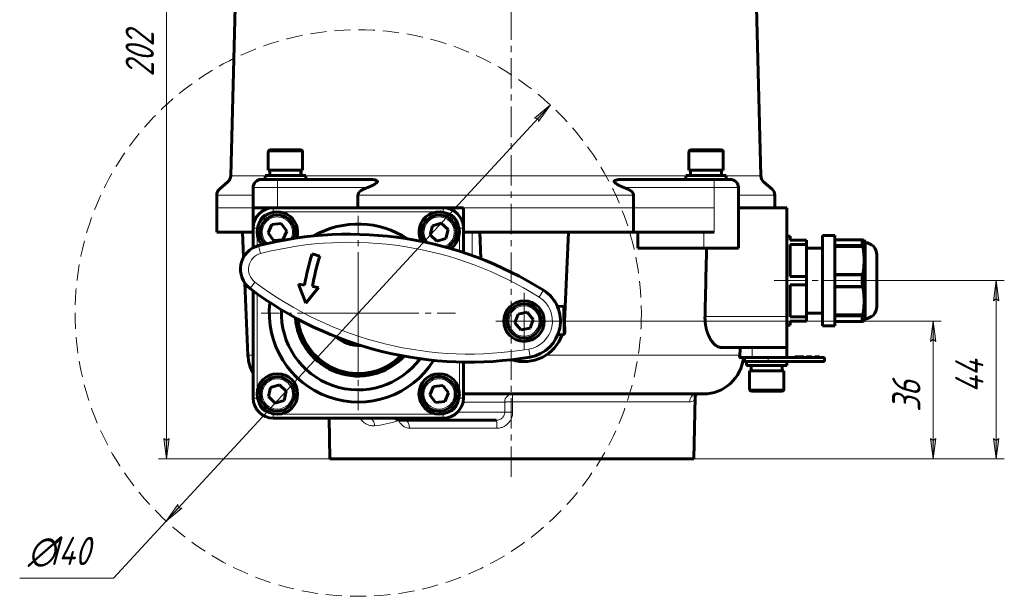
# Model space of a CAD drawing. Header units: millimetres. Extents: x -507 to -8, y -339 to 153.
# Tile 4 of 11: x -507 to -264, y -107 to 35. Entities that reach past the tile are written whole.
import ezdxf

# ---------------------------------------------------------------- set-up
doc = ezdxf.new("R2010")
doc.units = ezdxf.units.MM
for name, pattern in [('K5LT32768', [0]), ('K5LT32769', [0]), ('K5LT32770', [12, 7.5, -1.5, 1.5, -1.5]), ('K5LT32771', [19.5, 15, -1.5, 1.5, -1.5]), ('K5LT_AXLED', [19.5, 15, -1.5, 1.5, -1.5]), ('K5LT_DASHED', [6, 4, -2]), ('K5LT_THIN', [0])]:
    doc.linetypes.add(name, pattern=pattern)
doc.layers.add('Системный слой', color=7, linetype='Continuous')
doc.styles.add('KDIMTEXTSTYLE', font='GOST_AU.SHX', dxfattribs={"width": 0.96, "oblique": 15, "height": 5})
doc.styles.add('KTEXTSTYLE', font='GOST_AU.SHX', dxfattribs={"width": 0.96, "height": 5})
doc.dimstyles.new('KDIMSTYLE (1.00)', dxfattribs={"dimtxt": 5, "dimasz": 1, "dimexe": 2, "dimexo": 0, "dimgap": 1, "dimtad": 1, "dimtxsty": 'KDIMTEXTSTYLE', "dimsah": 1, "dimcen": 0, "dimdle": 1, "dimadec": 0, "dimazin": 0, "dimtfac": 0.667, "dimtmove": 0, "dimatfit": 3, "dimfxl": 1, "dimtvp": 1, "dimtolj": 1, "dimtzin": 0, "dimarcsym": 0})

# ---------------------------------------------------------------- blocks, each defined once
blk = doc.blocks.new('U1')
blk.add_hatch(color=7).paths.add_polyline_path([(-471.6, -68.33), (-470.94, -73.33), (-470.28, -68.33), (-470.94, -68.83)])
at = {"color": 7, "linetype": 'K5LT32768', "lineweight": 18}
for p, q in [((-470.94, -73.33), (-471.6, -68.33)), ((-471.6, -68.33), (-470.94, -68.83)), ((-470.94, -68.83), (-470.28, -68.33)), ((-470.28, -68.33), (-470.94, -73.33)), ((-470.94, -73.33), (-470.94, -72.33))]:
    blk.add_line(p, q, dxfattribs=at)
at = {"color": 7, "linetype": 'K5LT_THIN', "lineweight": 18}
blk.add_line((-470.94, -73.33), (-470.94, -71.33), dxfattribs=at)
blk = doc.blocks.new('U2')
blk.add_hatch(color=7).paths.add_polyline_path([(-470.28, 125.03), (-470.94, 130.03), (-471.6, 125.03), (-470.94, 125.53)])
at = {"color": 7, "linetype": 'K5LT32768', "lineweight": 18}
for p, q in [((-471.6, 125.03), (-470.94, 130.03)), ((-470.94, 130.03), (-470.28, 125.03)), ((-470.94, 130.03), (-470.94, 129.03)), ((-470.94, 125.53), (-471.6, 125.03)), ((-470.28, 125.03), (-470.94, 125.53))]:
    blk.add_line(p, q, dxfattribs=at)
at = {"color": 7, "linetype": 'K5LT_THIN', "lineweight": 18}
blk.add_line((-470.94, 130.03), (-470.94, 128.03), dxfattribs=at)
blk = doc.blocks.new('D0')
at = {"color": 7, "linetype": 'K5LT_THIN', "lineweight": 18}
for p, q in [((-385.72, 130.03), (-472.94, 130.03)), ((-385.72, -73.33), (-472.94, -73.33))]:
    blk.add_line(p, q, dxfattribs=at)
blk.add_wipeout([(-471.94, 21.09), (-481.93, 21.09), (-481.93, 36.34), (-471.94, 36.34)])
blk.add_line((-470.94, 130.03), (-470.94, -73.33), dxfattribs=at)
at = {"color": 7, "insert": (-481.09, 21.09), "char_height": 7, "attachment_point": 1, "rotation": 90, "style": 'KTEXTSTYLE'}
blk.add_mtext('\\H3.5;\\W0.965;\\Q15;\\Q15;\\H7.00;202', dxfattribs=at)
blk = doc.blocks.new('KDIMARROW_00')
at = {"layer": 'Системный слой', "color": 0, "linetype": 'K5LT_THIN', "lineweight": 18}
blk.add_line((0, 0), (-1, 0), dxfattribs=at)
blk = doc.blocks.new('U4')
blk.add_hatch(color=7).paths.add_polyline_path([(-280.74, -44.33), (-281.4, -39.33), (-282.05, -44.33), (-281.4, -43.83)])
at = {"color": 7, "linetype": 'K5LT32768', "lineweight": 18}
for p, q in [((-282.05, -44.33), (-281.4, -39.33)), ((-281.4, -39.33), (-280.74, -44.33)), ((-281.4, -39.33), (-281.4, -40.33)), ((-281.4, -43.83), (-282.05, -44.33)), ((-280.74, -44.33), (-281.4, -43.83))]:
    blk.add_line(p, q, dxfattribs=at)
at = {"color": 7, "linetype": 'K5LT_THIN', "lineweight": 18}
blk.add_line((-281.4, -39.33), (-281.4, -41.33), dxfattribs=at)
blk = doc.blocks.new('U5')
blk.add_hatch(color=7).paths.add_polyline_path([(-282.05, -68.33), (-281.4, -73.33), (-280.74, -68.33), (-281.4, -68.83)])
at = {"color": 7, "linetype": 'K5LT32768', "lineweight": 18}
for p, q in [((-281.4, -73.33), (-282.05, -68.33)), ((-282.05, -68.33), (-281.4, -68.83)), ((-281.4, -68.83), (-280.74, -68.33)), ((-280.74, -68.33), (-281.4, -73.33)), ((-281.4, -73.33), (-281.4, -72.33))]:
    blk.add_line(p, q, dxfattribs=at)
at = {"color": 7, "linetype": 'K5LT_THIN', "lineweight": 18}
blk.add_line((-281.4, -73.33), (-281.4, -71.33), dxfattribs=at)
blk = doc.blocks.new('D1')
at = {"color": 7, "linetype": 'K5LT_THIN', "lineweight": 18}
for p, q in [((-382.55, -39.33), (-279.4, -39.33)), ((-340.89, -73.33), (-279.4, -73.33))]:
    blk.add_line(p, q, dxfattribs=at)
blk.add_wipeout([(-282.4, -61.77), (-292.39, -61.77), (-292.39, -51.33), (-282.4, -51.33)])
blk.add_line((-281.4, -73.33), (-281.4, -39.33), dxfattribs=at)
at = {"color": 7, "insert": (-291.54, -61.77), "char_height": 7, "attachment_point": 1, "rotation": 90, "style": 'KTEXTSTYLE'}
blk.add_mtext('\\H3.5;\\W0.965;\\Q15;\\Q15;\\H7.00;36', dxfattribs=at)
blk = doc.blocks.new('U7')
blk.add_hatch(color=7).paths.add_polyline_path([(-265.16, -34.33), (-265.82, -29.33), (-266.48, -34.33), (-265.82, -33.83)])
at = {"color": 7, "linetype": 'K5LT32768', "lineweight": 18}
for p, q in [((-266.48, -34.33), (-265.82, -29.33)), ((-265.82, -29.33), (-265.16, -34.33)), ((-265.82, -29.33), (-265.82, -30.33)), ((-265.82, -33.83), (-266.48, -34.33)), ((-265.16, -34.33), (-265.82, -33.83))]:
    blk.add_line(p, q, dxfattribs=at)
at = {"color": 7, "linetype": 'K5LT_THIN', "lineweight": 18}
blk.add_line((-265.82, -29.33), (-265.82, -31.33), dxfattribs=at)
blk = doc.blocks.new('U8')
blk.add_hatch(color=7).paths.add_polyline_path([(-266.48, -68.33), (-265.82, -73.33), (-265.16, -68.33), (-265.82, -68.83)])
at = {"color": 7, "linetype": 'K5LT32768', "lineweight": 18}
for p, q in [((-265.82, -73.33), (-266.48, -68.33)), ((-266.48, -68.33), (-265.82, -68.83)), ((-265.82, -68.83), (-265.16, -68.33)), ((-265.16, -68.33), (-265.82, -73.33)), ((-265.82, -73.33), (-265.82, -72.33))]:
    blk.add_line(p, q, dxfattribs=at)
at = {"color": 7, "linetype": 'K5LT_THIN', "lineweight": 18}
blk.add_line((-265.82, -73.33), (-265.82, -71.33), dxfattribs=at)
blk = doc.blocks.new('D2')
at = {"color": 7, "linetype": 'K5LT_THIN', "lineweight": 18}
for p, q in [((-295.35, -29.33), (-263.82, -29.33)), ((-340.89, -73.33), (-263.82, -73.33))]:
    blk.add_line(p, q, dxfattribs=at)
blk.add_wipeout([(-266.82, -57.05), (-276.81, -57.05), (-276.81, -46.07), (-266.82, -46.07)])
blk.add_line((-265.82, -73.33), (-265.82, -29.33), dxfattribs=at)
at = {"color": 7, "insert": (-275.97, -57.05), "char_height": 7, "attachment_point": 1, "rotation": 90, "style": 'KTEXTSTYLE'}
blk.add_mtext('\\H3.5;\\W0.965;\\Q15;\\Q15;\\H7.00;44', dxfattribs=at)
blk = doc.blocks.new('U9')
at = {"color": 30, "linetype": 'K5LT32771', "lineweight": 18, "true_color": 0xff8000}
for q in [(-382.55, -32.33), (-389.55, -39.33), (-375.55, -39.33), (-382.55, -46.33)]:
    blk.add_line((-382.55, -39.33), q, dxfattribs=at)
blk = doc.blocks.new('U32')
at = {"layer": 'Системный слой', "color": 30, "linetype": 'K5LT_AXLED', "lineweight": 18, "true_color": 0xff8000}
for q in [(-423.55, -13.33), (-447.55, -37.33), (-423.55, -61.33), (-399.55, -37.33)]:
    blk.add_line((-423.55, -37.33), q, dxfattribs=at)
blk = doc.blocks.new('D10')
at = {"layer": 'Системный слой'}
for points in [[(-378.97, 9.97), (-376.06, 14.09), (-379.94, 10.86), (-379.11, 10.78)], [(-471.05, -88.75), (-467.17, -85.53), (-468, -85.45), (-468.14, -84.63)]]:
    blk.add_hatch(color=7, dxfattribs=at).paths.add_polyline_path(points)
at = {"layer": 'Системный слой', "color": 7, "linetype": 'K5LT_THIN', "lineweight": 18}
for p, q in [((-376.06, 14.09), (-471.05, -88.75)), ((-379.94, 10.86), (-376.06, 14.09)), ((-376.06, 14.09), (-378.97, 9.97)), ((-379.11, 10.78), (-379.94, 10.86)), ((-378.97, 9.97), (-379.11, 10.78)), ((-471.05, -88.75), (-468.14, -84.63)), ((-468.14, -84.63), (-468, -85.45)), ((-467.17, -85.53), (-471.05, -88.75)), ((-468, -85.45), (-467.17, -85.53)), ((-471.05, -88.75), (-484.05, -102.83))]:
    blk.add_line(p, q, dxfattribs=at)
blk.add_wipeout([(-505.26, -101.83), (-505.26, -91.67), (-486.82, -91.67), (-486.82, -101.83)]).dxf.layer = 'Системный слой'
blk.add_line((-484.05, -102.83), (-507.26, -102.83), dxfattribs=at)
at = {"layer": 'Системный слой', "color": 7, "char_height": 7, "attachment_point": 1, "style": 'KTEXTSTYLE'}
for s, insert in [('\\H3.5;\\W0.965;\\Q15;\\Q15;\\H7.00;∅', (-505.26, -92.64)), ('\\H3.5;\\W0.965;\\Q15;\\Q15;\\H7.00;140', (-500.45, -92.64))]:
    blk.add_mtext(s, dxfattribs=dict(at, insert=insert))
blk = doc.blocks.new('KDIMARROW_01')
blk.add_hatch(color=0).paths.add_polyline_path([(-5, -0.66), (0, 0), (-5, 0.66), (-4.5, 0)])
at = {"color": 0, "linetype": 'K5LT_THIN', "lineweight": 18}
for p, q in [((-4.5, 0), (-5, 0.66)), ((-5, 0.66), (0, 0)), ((0, 0), (-5, -0.66)), ((-5, -0.66), (-4.5, 0))]:
    blk.add_line(p, q, dxfattribs=at)
at = {"layer": 'Системный слой', "color": 0, "linetype": 'K5LT_THIN', "lineweight": 18}
blk.add_line((0, 0), (-1, 0), dxfattribs=at)
blk = doc.blocks.new('U0')
for name in ['U2', 'U1']:
    blk.add_blockref(name, (0, 0))
at = {"color": 7}
dim = blk.add_linear_dim(base=(-470.939, 130.034), p1=(-385.721, -73.332), p2=(-385.721, 130.034), angle=90, text='\\H5.0;\\W0.925;\\Q0;\\H5.0;\\W0.925;\\Q0;\\Q15;\\H7.00;202\\Q15;\\W0.891;', dimstyle='KDIMSTYLE (1.00)', override={"dimexo": 0, "dimblk1": 'KDIMARROW_00', "dimblk2": 'KDIMARROW_00', "dimse1": 0, "dimse2": 0, "dimclrt": 7, "dimtolj": 1}, dxfattribs=at)
dim.commit()
dim.dimension.update_dxf_attribs({"geometry": 'D0', "text_midpoint": (-470.939, 29.034), "dimtype": 160})
blk = doc.blocks.new('U3')
for name in ['U4', 'U5']:
    blk.add_blockref(name, (0, 0))
at = {"color": 7}
dim = blk.add_linear_dim(base=(-281.395, -73.332), p1=(-382.554, -39.332), p2=(-340.889, -73.332), angle=90, text='\\H5.0;\\W0.925;\\Q0;\\H5.0;\\W0.925;\\Q0;\\Q0;\\W0.887;36', dimstyle='KDIMSTYLE (1.00)', override={"dimexo": 0, "dimblk1": 'KDIMARROW_00', "dimblk2": 'KDIMARROW_00', "dimse1": 0, "dimse2": 0, "dimclrt": 7, "dimtolj": 1}, dxfattribs=at)
dim.commit()
dim.dimension.update_dxf_attribs({"geometry": 'D1', "text_midpoint": (-281.395, -56.332), "dimtype": 160})
blk = doc.blocks.new('U6')
for name in ['U7', 'U8']:
    blk.add_blockref(name, (0, 0))
at = {"color": 7}
dim = blk.add_linear_dim(base=(-265.821, -73.332), p1=(-295.354, -29.332), p2=(-340.889, -73.332), angle=90, text='\\H5.0;\\W0.925;\\Q0;\\H5.0;\\W0.925;\\Q0;\\Q15;\\H7.00;44\\Q15;\\W0.891;', dimstyle='KDIMSTYLE (1.00)', override={"dimexo": 0, "dimblk1": 'KDIMARROW_00', "dimblk2": 'KDIMARROW_00', "dimse1": 0, "dimse2": 0, "dimclrt": 7, "dimtolj": 1}, dxfattribs=at)
dim.commit()
dim.dimension.update_dxf_attribs({"geometry": 'D2', "text_midpoint": (-265.821, -51.332), "dimtype": 160})

msp = doc.modelspace()

# ---------------------------------------------------------------- linework, layer by layer
at = {"color": 30, "linetype": 'K5LT32770', "lineweight": 18, "true_color": 0xff8000}
msp.add_line((-385.721, -77.832), (-385.721, 141.668), dxfattribs=at)
at = {"color": 150, "linetype": 'K5LT32769', "lineweight": 60, "true_color": 0x0080ff}
for p, q in [((-452.681, 88.877), (-455.099, -3.455)), ((-326.427, 88.877), (-324.009, -3.455)), ((-445.804, 2.468), (-445.804, -2.032)), ((-441.554, 2.968), (-445.304, 2.968)), ((-437.804, 2.968), (-441.554, 2.968)), ((-437.304, 2.468), (-437.304, -2.032)), ((-341.804, 2.468), (-341.804, -2.032)), ((-337.554, 2.968), (-341.304, 2.968)), ((-333.804, 2.968), (-337.554, 2.968)), ((-333.304, 2.468), (-333.304, -2.032)), ((-437.304, -2.032), (-445.804, -2.032)), ((-445.404, -3.332), (-445.404, -2.032)), ((-437.704, -2.532), (-437.704, -2.032)), ((-333.304, -2.032), (-341.804, -2.032)), ((-341.404, -3.332), (-341.404, -2.032)), ((-333.704, -2.532), (-333.704, -2.032)), ((-443.554, -4.332), (-447.554, -4.332)), ((-446.554, -4.332), (-446.554, -3.332)), ((-441.554, -3.332), (-446.554, -3.332)), ((-420.571, -4.332), (-443.554, -4.332)), ((-436.554, -3.332), (-441.554, -3.332)), ((-436.554, -4.332), (-436.554, -3.332)), ((-335.554, -4.332), (-358.537, -4.332)), ((-337.554, -3.332), (-342.554, -3.332)), ((-342.554, -4.332), (-342.554, -3.332)), ((-332.554, -3.332), (-337.554, -3.332)), ((-331.554, -4.332), (-335.554, -4.332)), ((-332.554, -4.332), (-332.554, -3.332)), ((-455.782, -4.909), (-457.87, -6.734)), ((-449.554, -11.332), (-449.554, -6.332)), ((-329.554, -11.332), (-329.554, -6.332)), ((-323.326, -4.909), (-321.238, -6.734)), ((-458.554, -11.332), (-458.554, -8.24)), ((-423.628, -8.24), (-423.628, -11.332)), ((-355.481, -11.332), (-355.481, -8.24)), ((-320.554, -11.332), (-320.554, -8.24)), ((-458.554, -11.332), (-458.554, -17.332)), ((-449.554, -11.332), (-449.554, -16.332)), ((-449.554, -11.332), (-444.554, -11.332)), ((-402.554, -11.332), (-444.554, -11.332)), ((-402.554, -11.332), (-397.554, -11.332)), ((-397.554, -11.332), (-397.554, -16.332)), ((-355.481, -17.332), (-355.481, -11.332)), ((-317.554, -11.332), (-329.554, -11.332)), ((-329.554, -17.332), (-329.554, -11.332)), ((-317.554, -38.181), (-317.554, -11.332)), ((-449.554, -16.332), (-449.554, -21.221)), ((-445.854, -17.545), (-444.888, -15.447)), ((-444.888, -15.447), (-442.589, -15.234)), ((-442.589, -15.234), (-441.255, -17.119)), ((-405.767, -17.992), (-405.232, -15.745)), ((-405.232, -15.745), (-403.019, -15.085)), ((-403.019, -15.085), (-401.341, -16.672)), ((-401.341, -16.672), (-401.876, -18.919)), ((-397.554, -22.38), (-397.554, -16.332)), ((-449.554, -17.332), (-458.554, -17.332)), ((-451.895, -23.508), (-452.165, -17.332)), ((-444.52, -19.43), (-445.854, -17.545)), ((-442.22, -19.217), (-444.52, -19.43)), ((-441.255, -17.119), (-442.22, -19.217)), ((-404.09, -19.578), (-405.767, -17.992)), ((-401.876, -18.919), (-404.09, -19.578)), ((-355.481, -17.332), (-397.554, -17.332)), ((-393.236, -23.928), (-393.524, -17.332)), ((-371.584, -17.332), (-372.551, -39.466)), ((-355.481, -17.332), (-335.554, -17.332)), ((-354.42, -17.332), (-354.42, -21.332)), ((-329.554, -21.332), (-329.554, -17.332)), ((-316.754, -18.332), (-317.554, -18.332)), ((-316.754, -19.332), (-316.754, -18.332)), ((-312.754, -19.332), (-316.754, -19.332)), ((-312.754, -20.363), (-312.754, -19.332)), ((-305.754, -18.182), (-308.754, -18.182)), ((-308.754, -23.757), (-308.754, -18.182)), ((-305.754, -19.676), (-305.754, -18.182)), ((-305.754, -19.24), (-298.866, -19.24)), ((-298.802, -19.332), (-298.866, -19.24)), ((-298.802, -19.332), (-298.494, -19.332)), ((-298.254, -19.932), (-298.494, -19.332)), ((-354.42, -21.332), (-338.09, -21.332)), ((-338.09, -21.332), (-329.554, -21.332)), ((-316.754, -20.363), (-312.754, -20.363)), ((-316.754, -28.301), (-316.754, -20.363)), ((-312.754, -20.363), (-312.754, -28.301)), ((-308.754, -21.332), (-312.754, -21.332)), ((-305.754, -23.757), (-305.754, -19.676)), ((-305.754, -20.649), (-298.866, -20.649)), ((-305.754, -20.868), (-298.802, -20.868)), ((-298.866, -20.649), (-298.802, -20.868)), ((-298.254, -37.316), (-298.254, -19.934)), ((-434.986, -22.721), (-433.076, -23.316)), ((-308.754, -40.482), (-308.754, -23.757)), ((-305.754, -29.332), (-305.754, -23.757)), ((-295.354, -22.932), (-295.354, -25.332)), ((-295.354, -29.332), (-295.354, -22.932)), ((-295.354, -25.332), (-295.354, -23.419)), ((-312.754, -28.301), (-316.754, -28.301)), ((-312.754, -30.363), (-312.754, -28.301)), ((-305.754, -27.796), (-298.802, -27.796)), ((-305.754, -27.923), (-298.866, -27.923)), ((-298.802, -27.796), (-298.866, -27.923)), ((-450.836, -47.768), (-451.615, -29.92)), ((-438.312, -30.201), (-436.831, -30.444)), ((-436.544, -34.878), (-438.312, -30.201)), ((-433.377, -31.009), (-436.544, -34.878)), ((-434.858, -30.767), (-433.377, -31.009)), ((-316.754, -30.363), (-312.754, -30.363)), ((-316.754, -38.301), (-316.754, -30.363)), ((-312.754, -30.363), (-312.754, -38.301)), ((-305.754, -38.988), (-305.754, -29.332)), ((-305.754, -30.741), (-298.866, -30.741)), ((-305.754, -30.868), (-298.802, -30.868)), ((-298.866, -30.741), (-298.802, -30.868)), ((-295.354, -35.732), (-295.354, -29.332)), ((-449.554, -31.843), (-449.554, -58.332)), ((-295.354, -33.332), (-295.354, -35.732)), ((-295.354, -35.245), (-295.354, -33.332)), ((-373.014, -35.671), (-374.323, -35.693)), ((-372.608, -36.065), (-372.581, -37.661)), ((-372.504, -42.264), (-372.608, -36.065)), ((-384.824, -39.759), (-384.059, -37.58)), ((-384.059, -37.58), (-381.789, -37.153)), ((-381.789, -37.153), (-380.285, -38.905)), ((-380.285, -38.905), (-381.049, -41.084)), ((-317.554, -45.832), (-317.554, -38.181)), ((-312.754, -38.301), (-316.754, -38.301)), ((-308.754, -37.332), (-312.754, -37.332)), ((-312.754, -39.332), (-312.754, -38.301)), ((-305.754, -37.796), (-298.802, -37.796)), ((-305.754, -38.014), (-298.866, -38.014)), ((-298.802, -37.796), (-298.866, -38.014)), ((-298.254, -38.732), (-298.494, -39.332)), ((-298.254, -37.651), (-298.254, -37.316)), ((-298.254, -38.732), (-298.254, -37.651)), ((-383.319, -41.511), (-384.824, -39.759)), ((-381.049, -41.084), (-383.319, -41.511)), ((-316.754, -40.332), (-317.554, -40.332)), ((-316.754, -40.332), (-316.754, -39.332)), ((-316.754, -39.332), (-312.754, -39.332)), ((-305.754, -40.482), (-308.754, -40.482)), ((-305.754, -40.482), (-305.754, -38.988)), ((-305.754, -39.424), (-298.866, -39.424)), ((-298.866, -39.424), (-298.802, -39.332)), ((-298.802, -39.332), (-298.494, -39.332)), ((-372.897, -42.67), (-374.205, -42.692)), ((-333.8, -45.832), (-317.554, -45.832)), ((-317.554, -48.332), (-317.554, -45.832)), ((-326.151, -48.332), (-329.317, -48.332)), ((-328.054, -49.332), (-328.054, -48.332)), ((-319.835, -48.332), (-326.151, -48.332)), ((-308.253, -48.332), (-319.835, -48.332)), ((-315.585, -48.332), (-315.585, -48.132)), ((-315.585, -48.132), (-315.584, -48.132)), ((-315.584, -48.132), (-315.549, -48.132)), ((-315.549, -48.132), (-315.337, -48.132)), ((-315.337, -48.132), (-314.738, -48.132)), ((-314.738, -48.132), (-314.527, -48.132)), ((-314.527, -48.132), (-314.373, -48.132)), ((-314.373, -48.132), (-314.161, -48.132)), ((-314.161, -48.132), (-313.562, -48.132)), ((-313.562, -48.132), (-313.374, -48.132)), ((-313.374, -48.332), (-313.374, -48.132)), ((-312.708, -48.132), (-312.436, -48.132)), ((-312.708, -48.332), (-312.708, -48.132)), ((-312.708, -48.132), (-312.708, -48.132)), ((-312.436, -48.132), (-312.224, -48.132)), ((-312.224, -48.132), (-311.625, -48.132)), ((-311.625, -48.132), (-311.437, -48.132)), ((-311.437, -48.332), (-311.437, -48.132)), ((-310.653, -48.132), (-310.652, -48.132)), ((-310.653, -48.332), (-310.653, -48.132)), ((-310.652, -48.132), (-310.498, -48.132)), ((-310.498, -48.132), (-310.287, -48.132)), ((-310.287, -48.132), (-309.688, -48.132)), ((-309.688, -48.132), (-309.5, -48.132)), ((-309.5, -48.332), (-309.5, -48.132)), ((-308.253, -49.332), (-308.253, -48.332)), ((-397.554, -58.332), (-397.554, -49.454)), ((-328.054, -49.332), (-322.229, -49.332)), ((-327.554, -49.332), (-327.554, -50.332)), ((-327.554, -50.332), (-317.554, -50.332)), ((-326.404, -50.332), (-326.404, -51.632)), ((-322.229, -49.332), (-308.253, -49.332)), ((-318.704, -50.431), (-318.704, -50.332)), ((-318.704, -50.431), (-318.704, -51.632)), ((-317.554, -49.332), (-317.554, -50.332)), ((-326.804, -56.132), (-326.804, -51.632)), ((-326.804, -51.632), (-322.303, -51.632)), ((-322.303, -51.632), (-318.304, -51.632)), ((-318.304, -56.132), (-318.304, -51.632)), ((-445.767, -57.992), (-445.232, -55.745)), ((-445.232, -55.745), (-443.019, -55.085)), ((-443.019, -55.085), (-441.341, -56.672)), ((-405.85, -57.585), (-404.921, -55.47)), ((-404.921, -55.47), (-402.625, -55.218)), ((-402.625, -55.218), (-401.259, -57.079)), ((-444.09, -59.578), (-445.767, -57.992)), ((-441.341, -56.672), (-441.876, -58.919)), ((-404.483, -59.446), (-405.85, -57.585)), ((-401.259, -57.079), (-402.188, -59.194)), ((-338.263, -57.332), (-397.554, -57.332)), ((-340.554, -73.332), (-340.289, -58.157)), ((-340.289, -58.157), (-340.289, -58.156)), ((-340.289, -58.157), (-340.289, -58.157)), ((-326.304, -56.632), (-318.804, -56.632)), ((-441.876, -58.919), (-444.09, -59.578)), ((-402.188, -59.194), (-404.483, -59.446)), ((-444.554, -63.332), (-402.554, -63.332)), ((-430.554, -73.332), (-430.729, -63.332)), ((-413.054, -63.832), (-389.428, -63.832)), ((-340.889, -73.332), (-430.554, -73.332)), ((-344.824, -73.332), (-340.554, -73.332))]:
    msp.add_line(p, q, dxfattribs=at)
at = {"color": 7, "linetype": 'K5LT32768', "lineweight": 18}
for p, q in [((-445.804, 2.468), (-441.554, 2.468)), ((-441.554, 2.468), (-437.304, 2.468)), ((-341.804, 2.468), (-337.554, 2.468)), ((-337.554, 2.468), (-333.304, 2.468)), ((-455.099, -3.455), (-446.554, -3.455)), ((-443.554, -4.332), (-443.554, -6.332)), ((-436.554, -3.455), (-342.554, -3.455)), ((-335.554, -6.332), (-335.554, -4.332)), ((-332.554, -3.455), (-324.009, -3.455)), ((-449.554, -6.332), (-443.554, -6.332)), ((-443.554, -6.332), (-421.247, -6.332)), ((-443.554, -11.332), (-443.554, -6.332)), ((-357.862, -6.332), (-335.554, -6.332)), ((-335.554, -11.332), (-335.554, -6.332)), ((-335.554, -6.332), (-329.554, -6.332)), ((-458.554, -8.24), (-449.554, -8.24)), ((-423.628, -8.24), (-355.481, -8.24)), ((-329.554, -8.24), (-320.554, -8.24)), ((-458.554, -11.332), (-449.554, -11.332)), ((-444.554, -12.332), (-444.554, -11.332)), ((-402.554, -12.332), (-402.554, -11.332)), ((-397.554, -11.332), (-355.481, -11.332)), ((-335.554, -11.332), (-355.481, -11.332)), ((-335.554, -11.332), (-335.554, -17.332)), ((-444.554, -12.332), (-443.554, -12.332)), ((-443.554, -12.332), (-403.554, -12.332)), ((-403.554, -12.332), (-402.554, -12.332)), ((-448.554, -16.332), (-449.554, -16.332)), ((-448.554, -17.332), (-448.554, -16.332)), ((-398.554, -16.332), (-397.554, -16.332)), ((-398.554, -16.332), (-398.554, -17.332)), ((-449.637, -17.332), (-449.632, -21.264)), ((-448.554, -20.79), (-448.554, -17.332)), ((-398.554, -17.332), (-398.554, -22.056)), ((-395.368, -23.133), (-395.369, -17.332)), ((-338.09, -17.332), (-338.09, -21.332)), ((-448.185, -20.682), (-447.687, -22.619)), ((-449.101, -29.685), (-450.307, -31.281)), ((-449.618, -31.796), (-449.611, -37.245)), ((-448.554, -57.332), (-448.554, -32.572)), ((-377.753, -31.719), (-378.82, -33.411)), ((-373.014, -35.671), (-372.897, -42.67)), ((-317.554, -38.181), (-337.824, -38.181)), ((-381.387, -46.234), (-381.053, -48.206)), ((-326.151, -48.332), (-326.177, -45.832)), ((-449.554, -47.768), (-450.836, -47.768)), ((-329.216, -47.768), (-377.185, -47.768)), ((-322.229, -49.332), (-322.229, -48.332)), ((-315.584, -48.332), (-315.584, -48.132)), ((-315.549, -48.332), (-315.549, -48.132)), ((-315.337, -48.332), (-315.337, -48.132)), ((-314.738, -48.332), (-314.738, -48.132)), ((-314.527, -48.332), (-314.527, -48.132)), ((-314.373, -48.332), (-314.373, -48.132)), ((-314.161, -48.332), (-314.161, -48.132)), ((-313.562, -48.332), (-313.562, -48.132)), ((-312.708, -48.332), (-312.708, -48.132)), ((-312.436, -48.332), (-312.436, -48.132)), ((-312.224, -48.332), (-312.224, -48.132)), ((-311.625, -48.332), (-311.625, -48.132)), ((-310.652, -48.332), (-310.652, -48.132)), ((-310.498, -48.332), (-310.498, -48.132)), ((-310.287, -48.332), (-310.287, -48.132)), ((-309.688, -48.332), (-309.688, -48.132)), ((-398.554, -49.431), (-398.554, -57.332)), ((-449.554, -58.332), (-448.554, -58.332)), ((-448.554, -58.332), (-448.554, -57.332)), ((-398.554, -57.332), (-398.554, -58.332)), ((-397.554, -58.332), (-398.554, -58.332)), ((-340.289, -58.157), (-340.289, -58.156)), ((-340.289, -58.157), (-340.289, -58.157)), ((-322.303, -56.132), (-326.804, -56.132)), ((-318.304, -56.132), (-322.303, -56.132)), ((-397.655, -59.332), (-387.345, -59.332)), ((-387.345, -59.332), (-387.337, -61.832)), ((-385.394, -59.297), (-341.649, -59.297)), ((-385.385, -61.797), (-385.394, -59.297)), ((-443.554, -62.332), (-444.554, -62.332)), ((-444.554, -63.332), (-444.554, -62.332)), ((-403.554, -62.332), (-443.554, -62.332)), ((-402.554, -62.332), (-403.554, -62.332)), ((-402.554, -63.332), (-402.554, -62.332)), ((-387.337, -61.832), (-398.983, -61.832)), ((-410.855, -65.797), (-389.264, -65.797))]:
    msp.add_line(p, q, dxfattribs=at)
at = {"color": 150, "linetype": 'K5LT32769', "lineweight": 60, "true_color": 0x0080ff}
for centre in [(-382.554, -39.332), (-443.554, -57.332), (-403.554, -57.332)]:
    msp.add_circle(centre, 5, dxfattribs=at)
at = {"color": 7, "linetype": 'K5LT32768', "lineweight": 18}
for centre in [(-382.554, -39.332), (-443.554, -57.332), (-403.554, -57.332)]:
    msp.add_circle(centre, 3.75, dxfattribs=at)
at = {"color": 150, "linetype": 'K5LT32769', "lineweight": 60, "true_color": 0x0080ff}
for centre, radius, start, end in [((-445.304, 2.468), 0.5, 90, 180), ((-437.804, 2.468), 0.5, 0, 90), ((-341.304, 2.468), 0.5, 90, 180), ((-333.804, 2.468), 0.5, 0, 90), ((-457.098, -3.403), 2, 311.15529, 358.5), ((-447.554, -6.332), 2, 90, 180), ((-331.554, -6.332), 2, 0, 90), ((-322.01, -3.403), 2, 181.5, 228.84471), ((-456.554, -8.24), 2, 131.15529, 180), ((-322.554, -8.24), 2, 0, 48.84471), ((-444.554, -16.332), 5, 90, 180), ((-402.554, -16.332), 5, 0, 90), ((-443.554, -17.332), 5, 343.04874, 219.19179), ((-443.554, -17.332), 4.25, 35.29267, 215.29267), ((-403.554, -17.332), 5, 305.26622, 207.16147), ((-403.554, -17.332), 4.25, 346.59651, 166.59651), ((-443.554, -17.332), 4.25, 338.11147, 35.29267), ((-423.554, -37.332), 22, 56.43867, 119.97284), ((-403.554, -17.332), 4.25, 166.59651, 215.87811), ((-425.763, -107.845), 90, 57.76164, 104.42614), ((-403.554, -17.332), 4.25, 296.54959, 346.59651), ((-446.69, -26.493), 6, 104.42614, 232.93419), ((-443.554, -17.332), 4.25, 215.29267, 224.12906), ((-298.354, -22.932), 3, 0, 88.08979), ((-382.554, -39.332), 55, 162.4217, 170.69984), ((-382.554, -39.332), 53, 162.4112, 170.69984), ((-396.061, 40.534), 90, 232.93419, 279.59869), ((-382.554, -39.332), 9, 279.59869, 57.76164), ((-423.554, -37.332), 22, 173.22343, 327.88153), ((-382.554, -39.332), 4.25, 100.66139, 280.66139), ((-382.554, -39.332), 4.25, 280.66139, 100.66139), ((-373.008, -36.071), 0.4, 0.96134, 90.96134), ((-298.354, -35.732), 3, 271.91021, 0), ((-423.554, -37.332), 19, 177.60114, 323.50382), ((-423.554, -37.332), 15.577, 184.35611, 316.74884), ((-423.554, -37.332), 15, 185.78319, 315.32177), ((-423.554, -37.332), 8, 227.64004, 273.46492), ((-382.554, -39.332), 10, 252.25554, 340.47403), ((-372.904, -42.27), 0.4, 270.96134, 0.96134), ((-440.845, -47.332), 10, 182.5, 209.43696), ((-338.263, -47.332), 10, 270, 354.26083), ((-443.554, -57.332), 4.25, 256.59651, 166.59651), ((-403.554, -57.332), 4.25, 96.27859, 276.27859), ((-403.554, -57.332), 4.25, 276.27859, 96.27859), ((-444.554, -58.332), 5, 180, 270), ((-443.554, -57.332), 4.25, 166.59651, 256.59651), ((-402.554, -58.332), 5, 270, 0), ((-326.304, -56.132), 0.5, 180, 270), ((-318.804, -56.132), 0.5, 270, 0), ((-413.054, -61.832), 2, 228.59038, 270)]:
    msp.add_arc(centre, radius, start, end, dxfattribs=at)
at = {"color": 7, "linetype": 'K5LT32768', "lineweight": 18}
for centre, radius, start, end in [((-444.554, -16.332), 4, 90, 180), ((-443.554, -17.332), 3.75, 333.4134, 215.29267), ((-403.554, -17.332), 3.75, 287.1013, 166.59651), ((-402.554, -16.332), 4, 0, 90), ((-403.554, -17.332), 3.75, 166.59651, 225.3264), ((-425.763, -107.845), 88, 57.76164, 104.42614), ((-443.554, -17.332), 3.75, 215.29267, 228.82712), ((-446.69, -26.493), 4, 104.42614, 232.93419), ((-396.061, 40.534), 88, 232.93419, 279.59869), ((-382.554, -39.332), 7, 279.59869, 57.76164), ((-423.554, -37.332), 14.7, 186.5692, 190.96885), ((-423.554, -37.332), 14.7, 190.96885, 314.53575), ((-423.554, -37.332), 8.087, 226.06909, 275.03586), ((-444.554, -58.332), 4, 180, 270), ((-402.554, -58.332), 4, 270, 0)]:
    msp.add_arc(centre, radius, start, end, dxfattribs=at)
for centre, major_axis, ratio, start_param, end_param in [((-385.387, -59.332), (0, 2), 0.9792256, 0, 1.5707963), ((-385.387, -59.332), (0, -2), 0.0035477, 3.1415927, 4.6949357), ((-339.708, -59.332), (0, -2), 0.9703945, 3.1415927, 4.6949357), ((-411.976, -65.832), (0, 2), 0.5606012, 4.7298423, 6.2831853), ((-389.428, -65.832), (0, 2), 0.0821917, 4.7298423, 6.2831853)]:
    msp.add_ellipse(centre, major_axis=major_axis, ratio=ratio, start_param=start_param, end_param=end_param, dxfattribs=at)
at = {"color": 150, "linetype": 'K5LT32769', "lineweight": 60, "true_color": 0x0080ff}
for points in [[(-437.713, -3.332), (-437.723, -2.896), (-437.74, -2.462), (-437.765, -2.032)], [(-333.713, -3.332), (-333.723, -2.896), (-333.74, -2.462), (-333.765, -2.032)]]:
    msp.add_rational_spline(points, [1, 0.998980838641, 0.998980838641, 1], degree=3, dxfattribs=at)
for points in [[(-437.708, -2.032), (-437.706, -2.162), (-437.705, -2.292), (-437.704, -2.459), (-437.704, -2.495), (-437.704, -2.532)], [(-333.708, -2.032), (-333.706, -2.162), (-333.705, -2.292), (-333.704, -2.459), (-333.704, -2.495), (-333.704, -2.532)], [(-437.704, -2.532), (-437.704, -2.625), (-437.705, -2.719), (-437.706, -2.942), (-437.708, -3.072), (-437.711, -3.245), (-437.712, -3.289), (-437.713, -3.332)], [(-420.571, -4.332), (-420.536, -4.332), (-420.464, -4.333), (-420.36, -4.335), (-420.257, -4.339), (-420.154, -4.345), (-420.053, -4.352), (-419.956, -4.361), (-419.862, -4.372), (-419.773, -4.383), (-419.69, -4.396), (-419.615, -4.409), (-419.549, -4.421), (-419.49, -4.433), (-419.44, -4.445), (-419.397, -4.455), (-419.36, -4.465), (-419.327, -4.474), (-419.296, -4.483), (-419.265, -4.492), (-419.236, -4.502), (-419.208, -4.511), (-419.181, -4.521), (-419.156, -4.53), (-419.133, -4.539), (-419.112, -4.548), (-419.092, -4.556), (-419.074, -4.565), (-419.057, -4.573), (-419.04, -4.581), (-419.025, -4.589), (-419.009, -4.597), (-418.992, -4.607), (-418.973, -4.618), (-418.953, -4.631), (-418.936, -4.643), (-418.923, -4.652), (-418.913, -4.66), (-418.904, -4.667), (-418.896, -4.674), (-418.889, -4.681), (-418.882, -4.687), (-418.876, -4.694), (-418.87, -4.7), (-418.864, -4.706), (-418.859, -4.712), (-418.854, -4.718), (-418.85, -4.724), (-418.845, -4.73), (-418.839, -4.738), (-418.832, -4.751), (-418.823, -4.768), (-418.815, -4.79), (-418.811, -4.811), (-418.81, -4.826), (-418.81, -4.84), (-418.812, -4.855), (-418.816, -4.873), (-418.821, -4.888), (-418.826, -4.9), (-418.83, -4.906), (-418.831, -4.909)], [(-360.277, -4.909), (-360.278, -4.908), (-360.279, -4.905), (-360.281, -4.902), (-360.284, -4.896), (-360.287, -4.889), (-360.291, -4.879), (-360.294, -4.865), (-360.297, -4.851), (-360.298, -4.84), (-360.298, -4.832), (-360.298, -4.826), (-360.298, -4.82), (-360.297, -4.81), (-360.295, -4.797), (-360.29, -4.779), (-360.281, -4.759), (-360.271, -4.741), (-360.26, -4.726), (-360.25, -4.712), (-360.237, -4.697), (-360.22, -4.681), (-360.2, -4.663), (-360.181, -4.649), (-360.166, -4.638), (-360.154, -4.63), (-360.142, -4.623), (-360.132, -4.616), (-360.122, -4.61), (-360.111, -4.604), (-360.101, -4.598), (-360.09, -4.592), (-360.079, -4.586), (-360.067, -4.58), (-360.054, -4.574), (-360.04, -4.567), (-360.025, -4.561), (-360.01, -4.554), (-359.993, -4.546), (-359.975, -4.539), (-359.956, -4.532), (-359.935, -4.524), (-359.912, -4.515), (-359.883, -4.505), (-359.849, -4.494), (-359.806, -4.481), (-359.764, -4.469), (-359.722, -4.458), (-359.681, -4.448), (-359.637, -4.438), (-359.591, -4.428), (-359.543, -4.418), (-359.486, -4.407), (-359.423, -4.397), (-359.351, -4.386), (-359.284, -4.377), (-359.222, -4.369), (-359.166, -4.363), (-359.11, -4.357), (-359.048, -4.352), (-358.979, -4.347), (-358.903, -4.342), (-358.833, -4.338), (-358.769, -4.336), (-358.712, -4.334), (-358.654, -4.333), (-358.596, -4.332), (-358.556, -4.332), (-358.537, -4.332)], [(-333.704, -2.532), (-333.704, -2.625), (-333.705, -2.719), (-333.706, -2.942), (-333.708, -3.072), (-333.711, -3.245), (-333.712, -3.289), (-333.713, -3.332)], [(-423.628, -8.24), (-423.628, -8.228), (-423.627, -8.215), (-423.627, -8.194), (-423.626, -8.177), (-423.624, -8.155), (-423.622, -8.131), (-423.619, -8.106), (-423.616, -8.086), (-423.613, -8.07), (-423.61, -8.053), (-423.606, -8.031), (-423.601, -8.011), (-423.597, -7.996), (-423.593, -7.98), (-423.588, -7.96), (-423.581, -7.936), (-423.573, -7.912), (-423.564, -7.887), (-423.554, -7.861), (-423.546, -7.842), (-423.539, -7.824), (-423.531, -7.806), (-423.523, -7.788), (-423.514, -7.771), (-423.506, -7.753), (-423.493, -7.73), (-423.48, -7.705), (-423.466, -7.681), (-423.452, -7.658), (-423.438, -7.635), (-423.427, -7.619), (-423.417, -7.604), (-423.406, -7.588), (-423.389, -7.564), (-423.372, -7.542), (-423.359, -7.525), (-423.345, -7.507), (-423.33, -7.488), (-423.315, -7.471), (-423.3, -7.453), (-423.282, -7.433), (-423.264, -7.414), (-423.247, -7.395), (-423.229, -7.377), (-423.203, -7.351), (-423.182, -7.33), (-423.162, -7.311), (-423.141, -7.292), (-423.111, -7.265), (-423.078, -7.236), (-423.054, -7.217), (-423.03, -7.198), (-423.005, -7.178), (-422.968, -7.15), (-422.931, -7.122), (-422.901, -7.101), (-422.876, -7.084), (-422.852, -7.068), (-422.821, -7.047), (-422.785, -7.024), (-422.748, -7.001), (-422.711, -6.979), (-422.674, -6.957), (-422.637, -6.936), (-422.6, -6.915), (-422.563, -6.895), (-422.526, -6.876), (-422.49, -6.857), (-422.454, -6.84), (-422.418, -6.823), (-422.382, -6.805), (-422.348, -6.79), (-422.315, -6.775), (-422.285, -6.761), (-422.253, -6.748), (-422.231, -6.739), (-422.221, -6.734)], [(-421.247, -6.332), (-421.409, -6.398), (-421.733, -6.531), (-422.058, -6.666), (-422.221, -6.734)], [(-418.831, -4.909), (-418.834, -4.915), (-418.841, -4.927), (-418.852, -4.945), (-418.864, -4.963), (-418.876, -4.981), (-418.889, -4.998), (-418.903, -5.016), (-418.918, -5.033), (-418.933, -5.05), (-418.949, -5.068), (-418.966, -5.085), (-418.985, -5.105), (-419.009, -5.128), (-419.036, -5.153), (-419.065, -5.179), (-419.097, -5.206), (-419.13, -5.233), (-419.163, -5.259), (-419.195, -5.283), (-419.226, -5.306), (-419.258, -5.329), (-419.291, -5.353), (-419.327, -5.377), (-419.363, -5.401), (-419.401, -5.426), (-419.442, -5.452), (-419.484, -5.479), (-419.529, -5.506), (-419.575, -5.534), (-419.625, -5.563), (-419.677, -5.593), (-419.731, -5.624), (-419.788, -5.655), (-419.847, -5.687), (-419.908, -5.72), (-419.978, -5.756), (-420.058, -5.797), (-420.147, -5.841), (-420.229, -5.882), (-420.305, -5.918), (-420.381, -5.954), (-420.464, -5.993), (-420.556, -6.035), (-420.639, -6.073), (-420.738, -6.116), (-420.828, -6.156), (-420.925, -6.198), (-421.006, -6.232), (-421.116, -6.278), (-421.196, -6.311), (-421.247, -6.332)], [(-357.862, -6.332), (-357.902, -6.315), (-357.962, -6.291), (-358.048, -6.255), (-358.102, -6.232), (-358.15, -6.212), (-358.191, -6.195), (-358.24, -6.173), (-358.293, -6.15), (-358.359, -6.121), (-358.423, -6.093), (-358.505, -6.057), (-358.576, -6.025), (-358.65, -5.991), (-358.709, -5.963), (-358.77, -5.934), (-358.833, -5.904), (-358.898, -5.873), (-358.962, -5.841), (-359.027, -5.809), (-359.092, -5.776), (-359.155, -5.743), (-359.218, -5.71), (-359.28, -5.677), (-359.341, -5.644), (-359.401, -5.611), (-359.458, -5.578), (-359.514, -5.545), (-359.568, -5.513), (-359.619, -5.482), (-359.668, -5.451), (-359.714, -5.422), (-359.757, -5.394), (-359.801, -5.364), (-359.845, -5.333), (-359.889, -5.301), (-359.929, -5.271), (-359.965, -5.244), (-359.996, -5.219), (-360.022, -5.197), (-360.044, -5.178), (-360.063, -5.161), (-360.082, -5.144), (-360.104, -5.124), (-360.127, -5.102), (-360.15, -5.078), (-360.169, -5.058), (-360.184, -5.041), (-360.195, -5.028), (-360.204, -5.016), (-360.214, -5.004), (-360.225, -4.99), (-360.238, -4.972), (-360.251, -4.954), (-360.261, -4.938), (-360.268, -4.927), (-360.273, -4.917), (-360.276, -4.912), (-360.277, -4.909)], [(-356.888, -6.734), (-357.05, -6.666), (-357.376, -6.531), (-357.7, -6.398), (-357.862, -6.332)], [(-356.888, -6.734), (-356.83, -6.759), (-356.744, -6.797), (-356.632, -6.85), (-356.556, -6.889), (-356.486, -6.928), (-356.415, -6.968), (-356.354, -7.005), (-356.296, -7.042), (-356.243, -7.076), (-356.187, -7.115), (-356.132, -7.156), (-356.078, -7.198), (-356.026, -7.241), (-355.975, -7.284), (-355.928, -7.328), (-355.888, -7.368), (-355.86, -7.397), (-355.833, -7.426), (-355.805, -7.457), (-355.77, -7.498), (-355.739, -7.537), (-355.719, -7.565), (-355.701, -7.59), (-355.686, -7.612), (-355.666, -7.643), (-355.648, -7.672), (-355.635, -7.694), (-355.622, -7.717), (-355.612, -7.735), (-355.6, -7.758), (-355.59, -7.779), (-355.58, -7.8), (-355.57, -7.822), (-355.56, -7.846), (-355.549, -7.875), (-355.541, -7.895), (-355.535, -7.914), (-355.529, -7.933), (-355.521, -7.958), (-355.516, -7.976), (-355.512, -7.992), (-355.508, -8.008), (-355.504, -8.024), (-355.501, -8.039), (-355.498, -8.054), (-355.495, -8.074), (-355.492, -8.092), (-355.49, -8.106), (-355.488, -8.119), (-355.486, -8.135), (-355.485, -8.153), (-355.483, -8.17), (-355.482, -8.186), (-355.482, -8.2), (-355.481, -8.214), (-355.481, -8.227), (-355.481, -8.236), (-355.481, -8.24)], [(-298.866, -19.24), (-298.889, -19.257), (-298.922, -19.317), (-298.949, -19.473), (-298.958, -19.691), (-298.944, -20.003), (-298.908, -20.349), (-298.877, -20.578), (-298.866, -20.649)], [(-337.824, -38.181), (-337.821, -38.014), (-337.817, -37.848), (-337.684, -32.252), (-337.555, -26.802), (-337.427, -21.332)], [(-298.802, -20.868), (-298.782, -20.989), (-298.742, -21.229), (-298.69, -21.581), (-298.645, -21.924), (-298.606, -22.26), (-298.574, -22.587), (-298.547, -22.906), (-298.526, -23.219), (-298.511, -23.525), (-298.5, -23.826), (-298.495, -24.094), (-298.494, -24.288), (-298.494, -24.478), (-298.497, -24.689), (-298.504, -24.964), (-298.515, -25.234), (-298.53, -25.499), (-298.548, -25.759), (-298.569, -26.017), (-298.593, -26.273), (-298.62, -26.527), (-298.65, -26.78), (-298.684, -27.032), (-298.72, -27.285), (-298.759, -27.539), (-298.788, -27.71), (-298.802, -27.796)], [(-298.866, -27.923), (-298.872, -27.968), (-298.881, -28.037), (-298.892, -28.132), (-298.899, -28.205), (-298.906, -28.278), (-298.913, -28.352), (-298.919, -28.426), (-298.925, -28.499), (-298.93, -28.572), (-298.934, -28.645), (-298.938, -28.718), (-298.942, -28.791), (-298.945, -28.867), (-298.948, -28.947), (-298.951, -29.046), (-298.953, -29.161), (-298.954, -29.29), (-298.954, -29.412), (-298.953, -29.525), (-298.951, -29.628), (-298.948, -29.716), (-298.945, -29.794), (-298.942, -29.864), (-298.939, -29.933), (-298.935, -30.01), (-298.93, -30.094), (-298.923, -30.186), (-298.917, -30.269), (-298.91, -30.344), (-298.904, -30.411), (-298.897, -30.478), (-298.89, -30.545), (-298.883, -30.611), (-298.875, -30.677), (-298.869, -30.72), (-298.866, -30.741)], [(-298.802, -30.868), (-298.782, -30.989), (-298.742, -31.229), (-298.69, -31.581), (-298.645, -31.924), (-298.606, -32.26), (-298.574, -32.587), (-298.547, -32.906), (-298.526, -33.219), (-298.511, -33.525), (-298.5, -33.826), (-298.495, -34.094), (-298.494, -34.288), (-298.494, -34.478), (-298.497, -34.689), (-298.504, -34.964), (-298.515, -35.234), (-298.53, -35.499), (-298.548, -35.759), (-298.569, -36.017), (-298.593, -36.273), (-298.62, -36.527), (-298.65, -36.78), (-298.684, -37.032), (-298.72, -37.285), (-298.759, -37.539), (-298.788, -37.71), (-298.802, -37.796)], [(-333.8, -45.832), (-333.833, -45.832), (-333.898, -45.83), (-333.997, -45.822), (-334.098, -45.807), (-334.2, -45.787), (-334.302, -45.761), (-334.406, -45.728), (-334.51, -45.69), (-334.615, -45.646), (-334.72, -45.595), (-334.825, -45.539), (-334.93, -45.477), (-335.035, -45.409), (-335.139, -45.335), (-335.243, -45.256), (-335.345, -45.171), (-335.448, -45.081), (-335.549, -44.986), (-335.649, -44.886), (-335.748, -44.781), (-335.845, -44.671), (-335.941, -44.557), (-336.035, -44.439), (-336.127, -44.317), (-336.217, -44.191), (-336.305, -44.062), (-336.391, -43.93), (-336.473, -43.796), (-336.553, -43.661), (-336.629, -43.525), (-336.704, -43.386), (-336.776, -43.243), (-336.847, -43.097), (-336.917, -42.947), (-336.984, -42.793), (-337.05, -42.635), (-337.114, -42.474), (-337.176, -42.31), (-337.235, -42.143), (-337.291, -41.974), (-337.345, -41.803), (-337.396, -41.631), (-337.444, -41.457), (-337.489, -41.283), (-337.531, -41.109), (-337.57, -40.937), (-337.606, -40.765), (-337.638, -40.595), (-337.668, -40.426), (-337.694, -40.259), (-337.718, -40.094), (-337.739, -39.933), (-337.757, -39.776), (-337.773, -39.623), (-337.786, -39.475), (-337.798, -39.331), (-337.807, -39.191), (-337.814, -39.054), (-337.82, -38.92), (-337.824, -38.791), (-337.827, -38.664), (-337.828, -38.558), (-337.828, -38.463), (-337.828, -38.343), (-337.826, -38.247), (-337.824, -38.181)], [(-298.866, -38.014), (-298.889, -38.167), (-298.926, -38.461), (-298.954, -38.817), (-298.956, -39.047), (-298.949, -39.15), (-298.946, -39.182)], [(-298.946, -39.182), (-298.943, -39.219), (-298.933, -39.287), (-298.908, -39.374), (-298.883, -39.411), (-298.866, -39.424)], [(-329.216, -47.768), (-329.214, -47.731), (-329.209, -47.656), (-329.201, -47.544), (-329.194, -47.43), (-329.186, -47.316), (-329.179, -47.2), (-329.172, -47.082), (-329.164, -46.963), (-329.157, -46.843), (-329.149, -46.721), (-329.142, -46.597), (-329.135, -46.473), (-329.127, -46.347), (-329.12, -46.219), (-329.11, -46.048), (-329.102, -45.919), (-329.097, -45.832)], [(-329.317, -48.332), (-329.317, -48.332), (-329.316, -48.332), (-329.315, -48.332), (-329.314, -48.331), (-329.313, -48.331), (-329.312, -48.33), (-329.311, -48.328), (-329.309, -48.327), (-329.307, -48.324), (-329.305, -48.321), (-329.303, -48.316), (-329.3, -48.309), (-329.296, -48.299), (-329.291, -48.287), (-329.288, -48.276), (-329.285, -48.266), (-329.283, -48.256), (-329.28, -48.245), (-329.277, -48.233), (-329.274, -48.222), (-329.272, -48.213), (-329.271, -48.205), (-329.269, -48.197), (-329.268, -48.19), (-329.266, -48.182), (-329.264, -48.173), (-329.263, -48.165), (-329.261, -48.156), (-329.259, -48.146), (-329.258, -48.136), (-329.256, -48.126), (-329.254, -48.115), (-329.252, -48.103), (-329.251, -48.091), (-329.249, -48.079), (-329.247, -48.066), (-329.245, -48.051), (-329.242, -48.031), (-329.239, -48.008), (-329.236, -47.981), (-329.233, -47.956), (-329.231, -47.935), (-329.229, -47.917), (-329.227, -47.9), (-329.226, -47.884), (-329.224, -47.868), (-329.223, -47.852), (-329.221, -47.835), (-329.22, -47.818), (-329.219, -47.802), (-329.217, -47.785), (-329.217, -47.774), (-329.216, -47.768)], [(-339.648, -57.339), (-339.684, -57.351), (-339.72, -57.367), (-339.81, -57.416), (-339.863, -57.451), (-339.956, -57.525), (-339.998, -57.564), (-340.074, -57.649), (-340.109, -57.694), (-340.167, -57.783), (-340.191, -57.826), (-340.231, -57.913), (-340.247, -57.957), (-340.271, -58.036), (-340.278, -58.071), (-340.288, -58.13), (-340.289, -58.148), (-340.289, -58.157)]]:
    msp.add_open_spline(points, degree=3, dxfattribs=at)
at = {"color": 7, "linetype": 'K5LT32768', "lineweight": 18}
for points in [[(-449.611, -37.245), (-449.61, -37.471), (-449.605, -37.901), (-449.584, -38.494), (-449.564, -38.856), (-449.554, -39.014)], [(-449.611, -37.245), (-449.573, -37.273), (-449.554, -37.303), (-449.554, -37.332)], [(-340.643, -59.01), (-340.53, -58.916), (-340.406, -58.747), (-340.31, -58.444), (-340.291, -58.266), (-340.289, -58.157)], [(-387.345, -59.332), (-387.322, -59.33), (-387.26, -59.326), (-387.127, -59.321), (-386.97, -59.316), (-386.786, -59.312), (-386.572, -59.308), (-386.334, -59.304), (-386.079, -59.302), (-385.826, -59.299), (-385.597, -59.298), (-385.457, -59.297), (-385.394, -59.297)], [(-341.649, -59.297), (-341.206, -59.297), (-340.87, -59.2), (-340.643, -59.01)], [(-387.337, -61.832), (-387.336, -61.952), (-387.357, -62.175), (-387.437, -62.471), (-387.546, -62.723), (-387.69, -62.961), (-387.9, -63.217), (-388.216, -63.484), (-388.616, -63.693), (-389.04, -63.809), (-389.306, -63.832), (-389.428, -63.832)], [(-389.264, -65.797), (-388.863, -65.797), (-388.187, -65.684), (-387.422, -65.335), (-386.957, -65.021), (-386.629, -64.742), (-386.331, -64.427), (-386.059, -64.065), (-385.836, -63.688), (-385.652, -63.283), (-385.506, -62.835), (-385.407, -62.328), (-385.384, -61.977), (-385.385, -61.797)], [(-387.337, -61.832), (-387.307, -61.829), (-387.217, -61.824), (-387.026, -61.818), (-386.831, -61.813), (-386.649, -61.809), (-386.47, -61.807), (-386.259, -61.804), (-385.998, -61.801), (-385.694, -61.798), (-385.486, -61.797), (-385.385, -61.797)], [(-423.096, -63.332), (-422.891, -63.639), (-422.505, -64.104), (-421.937, -64.568), (-421.356, -64.908), (-420.574, -65.183), (-419.903, -65.219), (-419.504, -65.181)], [(-419.504, -65.181), (-419.513, -65.012), (-419.558, -64.715), (-419.679, -64.351), (-419.803, -64.094), (-419.925, -63.898), (-420.061, -63.724), (-420.222, -63.563), (-420.4, -63.428), (-420.525, -63.359), (-420.587, -63.332)], [(-419.504, -65.181), (-417.688, -65.008), (-415.655, -64.615), (-413.548, -63.889)], [(-413.578, -63.762), (-413.567, -63.804), (-413.557, -63.847), (-413.548, -63.889)], [(-413.436, -63.795), (-413.471, -63.827), (-413.509, -63.858), (-413.548, -63.889)], [(-413.548, -63.889), (-413.45, -64.095), (-413.24, -64.455), (-412.893, -64.88), (-412.559, -65.185), (-412.188, -65.443), (-411.757, -65.65), (-411.29, -65.773), (-410.989, -65.797), (-410.855, -65.797)]]:
    msp.add_open_spline(points, degree=3, dxfattribs=at)

# ---------------------------------------------------------------- next in the draw order: block references
for name in ['U0', 'U3']:
    msp.add_blockref(name, (0, 0))

# ---------------------------------------------------------------- next in the draw order: linework, layer by layer
at = {"layer": 'Системный слой', "color": 7, "linetype": 'K5LT_DASHED', "lineweight": 18}
msp.add_circle((-423.554, -37.332), 70, dxfattribs=at)

# ---------------------------------------------------------------- next in the draw order: block references
for name in ['U6', 'U9']:
    msp.add_blockref(name, (0, 0))
at = {"layer": 'Системный слой'}
msp.add_blockref('U32', (0, 0), dxfattribs=at)

# ---------------------------------------------------------------- next in the draw order: linework, layer by layer
at = {"color": 30, "linetype": 'K5LT32771', "lineweight": 18, "true_color": 0xff8000}
msp.add_line((-293.354, -29.332), (-320.704, -29.332), dxfattribs=at)

# ---------------------------------------------------------------- next in the draw order: dimensions: what is measured, and where the dimension line sits
at = {"layer": 'Системный слой', "color": 7}
dim = msp.add_diameter_dim_2p(p1=(-376.06, 14.091), p2=(-471.048, -88.755), dimstyle='KDIMSTYLE (1.00)', override={"dimtih": 1, "dimtoh": 1, "dimpost": '\\H2.5;\\W0.965;\\Q15;<>', "dimblk1": 'KDIMARROW_01', "dimblk2": 'KDIMARROW_01', "dimclrt": 7, "dimtol": 1, "dimtp": 0, "dimtm": 0, "dimtdec": 5, "dimtmove": 1, "dimatfit": 2, "dimtolj": 1}, dxfattribs=at)
dim.commit()
dim.dimension.update_dxf_attribs({"geometry": 'D10', "text_midpoint": (-486.048, -102.829), "dimtype": 163})

doc.saveas('drawing.dxf')
